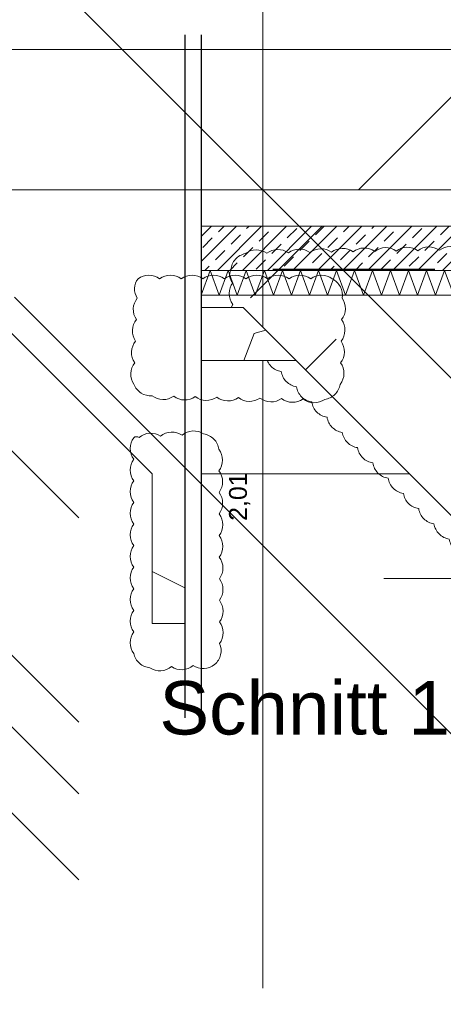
# Model space of a CAD drawing. Header units: metres. Extents: x -3716 to 31, y -1854 to 706.
# Tile 83 of 237: x -2269 to -2239, y 512 to 582. Entities that reach past the tile are written whole.
import ezdxf

# ---------------------------------------------------------------- set-up
doc = ezdxf.new("R2010")
doc.units = ezdxf.units.M
doc.header["$LTSCALE"] = 1.25
doc.header["$PDMODE"] = 1
doc.header["$PDSIZE"] = -2
doc.linetypes.add('Linienart-53', pattern=[5.291531, 3.175, -1.058062, 0.352704, -0.705764])
doc.layers.get('0').update_dxf_attribs({"lineweight": 25})
for name, color, linetype, lineweight, true_color in [('00 -Bauelemente -Dämmung innen', 7, 'Continuous', 9, 0xff7fe6), ('30 -35 Decken- 0 Decken', 7, 'Continuous', 35, 0x00ee00), ('70 -72 Beschriftung- 1 Beschriftung allgemein', 7, 'Continuous', 9, 0xff6633), ('70 -77 Revision- 2 Wolken', 7, 'Continuous', 18, 0x944cff)]:
    doc.layers.add(name, color=color, linetype=linetype, lineweight=lineweight, true_color=true_color)
doc.layers.add('70 -72 Beschriftung- 6 Schnittverläufe', color=7, linetype='Linienart-53', lineweight=25)
doc.layers.add('Keine', color=7, linetype='Continuous', lineweight=9)
doc.styles.add('Arial', font='arial.ttf')
doc.dimstyles.new('SIA_DIN1356', dxfattribs={"dimtxt": 1.258608, "dimasz": 2.80603, "dimexe": 2.5, "dimexo": 3.75, "dimgap": 0.625, "dimtad": 1, "dimdec": 3, "dimtxsty": 'Arial', "dimblk": 'VW_SLASH-1', "dimblk1": 'VW_SLASH-1', "dimblk2": 'VW_SLASH-1', "dimcen": 0, "dimdle": 2.5, "dimadec": 3, "dimazin": 0, "dimtfac": 1, "dimtdec": 3, "dimtix": 1, "dimtmove": 0, "dimatfit": 0, "dimldrblk": 'VW_FILLEDARROW-1', "dimfxl": 1, "dimfrac": 2, "dimtolj": 1, "dimarcsym": 0})
pattern_1 = [(19.983, (0, 0), (3.0513, -2.96883), [0.19305, -3.66798]), (-13.8697, (0.1815, 0.066), (3.0513, -2.96883), [0.34402, -6.53646]), (-44.2152, (0.5155, -0.0165), (-0.57727, -4.28831), [0.21286, -4.04441]), (-97.6668, (0.668, -0.165), (-3.62857, -1.31948), [0.21635, -4.11064]), (-160.017, (0.639, -0.3794), (-6.67987, 1.64935), [0.19305, -3.66798]), (166.1303, (0.4577, -0.4453), (-9.73117, 4.618182), [0.34402, -6.53646]), (135.7848, (0.1237, -0.363), (0.57727, 4.28831), [0.21286, -4.04441]), (82.3332, (-0.029, -0.2145), (3.62857, 1.31948), [0.21635, -4.11064]), (-110.556, (-1.1957, 1.773), (4.23201, -2.40967), [0.17615, -4.14553]), (-67.1952, (-1.2576, 1.608), (4.23201, -2.40967), [0.28547, -6.7182]), (-29.657, (-1.147, 1.345), (5.74945, 1.63685), [0.1985, -4.67145]), (15.8914, (-0.9746, 1.2468), (1.517445, 4.04652), [0.24366, -5.73426]), (69.444, (-0.74, 1.3135), (-4.23201, 2.40967), [0.17615, -4.14553]), (112.8048, (-0.6783, 1.4784), (-1.517445, -4.04652), [0.28547, -6.71819]), (150.343, (-0.789, 1.7415), (-1.51744, -4.04652), [0.1985, -4.67145]), (-164.1086, (-0.9614, 1.8398), (-4.23201, 2.40967), [0.24366, -5.73426]), (-136.779, (0.742, -1.897), (2.8039, -7.00974), [0.18786, -9.2051]), (-68.1986, (0.605, -2.025), (9.6487, -0.57727), [0.151, -7.39873]), (-3.424, (0.6614, -2.166), (6.8448, 6.43247), [0.1933, -9.47264]), (43.221, (0.8544, -2.177), (-2.8039, 7.00974), [0.18786, -9.2051]), (111.8014, (0.991, -2.0485), (-9.6487, 0.57727), [0.151, -7.39873]), (176.576, (0.935, -1.908), (-6.8448, -6.43247), [0.1933, -9.47264]), (142.0458, (-1.1546, -1.1546), (-0.65974, -4.04091), [0.26147, -4.96791]), (80.7274, (-1.3606, -0.994), (-4.78312, -0.82468), [0.20472, -3.88969]), (41.7948, (-1.3278, -0.7917), (-4.783117, -0.824675), [0.36503, -6.93556]), (9.7824, (-1.0555, -0.5485), (-4.12338, 3.21623), [0.24268, -4.611]), (-37.9542, (-0.8165, -0.5072), (0.65974, 4.04091), [0.26147, -4.96791]), (-99.2726, (-0.6102, -0.668), (5.44286, 4.86558), [0.40944, -3.68497]), (-170.2176, (-0.6763, -1.072), (4.12338, -3.21623), [0.48537, -4.36832])]

# ---------------------------------------------------------------- blocks, each defined once
blk = doc.blocks.new('Gruppe-569')
at = {"color": 255, "linetype": 'Continuous', "lineweight": 5}
blk.add_wipeout([(-155.9031, 13.148), (-154.221, 13.148), (-154.221, 13.288), (-155.9031, 13.288)], dxfattribs=at).dxf.layer = '00 -Bauelemente -Dämmung innen'
blk = doc.blocks.new('Gruppe-570')
at = {"layer": '00 -Bauelemente -Dämmung innen', "color": 7, "transparency": 33554687, "flags": 128}
blk.add_lwpolyline([(-155.9031, 13.148), (-155.8522, 13.288), (-155.8012, 13.148), (-155.7503, 13.288), (-155.6993, 13.148), (-155.6484, 13.288), (-155.5974, 13.148), (-155.5464, 13.288), (-155.4955, 13.148), (-155.4445, 13.288), (-155.3936, 13.148), (-155.3426, 13.288), (-155.2917, 13.148), (-155.2407, 13.288), (-155.1898, 13.148), (-155.1388, 13.288), (-155.0878, 13.148), (-155.0369, 13.288), (-154.9859, 13.148), (-154.935, 13.288), (-154.884, 13.148), (-154.8331, 13.288), (-154.7821, 13.148), (-154.7312, 13.288), (-154.6802, 13.148), (-154.6292, 13.288), (-154.5783, 13.148), (-154.5273, 13.288), (-154.4764, 13.148), (-154.4254, 13.288), (-154.3745, 13.148), (-154.3235, 13.288), (-154.2725, 13.148), (-154.2216, 13.288), (-154.221, 13.2864)], dxfattribs=at)
blk = doc.blocks.new('Gruppe-571')
at = {"layer": '00 -Bauelemente -Dämmung innen', "color": 7, "linetype": 'Continuous', "lineweight": 9, "transparency": 33554687}
blk.add_line((-154.221, 13.288), (-155.9031, 13.288), dxfattribs=at)
blk = doc.blocks.new('Gruppe-572')
at = {"layer": '00 -Bauelemente -Dämmung innen', "color": 7, "linetype": 'Continuous', "lineweight": 9, "transparency": 33554687}
blk.add_line((-155.9031, 13.148), (-154.221, 13.148), dxfattribs=at)
blk = doc.blocks.new('Gruppe-573')
at = {"layer": '00 -Bauelemente -Dämmung innen', "color": 7, "transparency": 33554687}
for name in ['Gruppe-571', 'Gruppe-572']:
    blk.add_blockref(name, (0, 0), dxfattribs=at)
blk = doc.blocks.new('Gruppe-574')
at = {"layer": '00 -Bauelemente -Dämmung innen', "color": 7}
blk.add_blockref('Gruppe-569', (0, 0), dxfattribs=at)
at = {"layer": '00 -Bauelemente -Dämmung innen', "color": 7, "transparency": 33554687}
for name in ['Gruppe-570', 'Gruppe-573']:
    blk.add_blockref(name, (0, 0), dxfattribs=at)
blk = doc.blocks.new('Gruppe-575')
at = {"layer": '00 -Bauelemente -Dämmung innen', "color": 7, "transparency": 33554687}
blk.add_blockref('Gruppe-574', (0, 0), dxfattribs=at)
at = {"layer": '00 -Bauelemente -Dämmung innen', "color": 0, "flags": 1}
for tag in ['IFC_UUID', 'instanceID', 'prm0_name', 'prm0_type', 'prm0_value', 'prm1_name', 'prm1_type', 'prm1_value', 'prm2_name', 'prm2_type', 'prm2_value', 'prm3_name', 'prm3_type', 'prm3_value', 'prm4_name', 'prm4_type', 'prm4_value', 'prm5_name', 'prm5_type', 'prm5_value', 'prm6_name', 'prm6_type', 'prm6_value']:
    blk.add_attdef(tag, (-155.9031, 13.148), '', height=0.00018, dxfattribs=at)
blk = doc.blocks.new('VW_SLASH-1')
at = {"color": 0, "linetype": 'ByBlock', "lineweight": -2, "transparency": 16777216}
blk.add_line((0.8909, 0), (-1, 0), dxfattribs=at)
at = {"color": 0, "lineweight": 20, "transparency": 16777216, "flags": 128}
blk.add_lwpolyline([(0.5001, 0.5001), (-0.5001, -0.5001)], dxfattribs=at)
blk = doc.blocks.new('*D909')
at = {"layer": '30 -35 Decken- 0 Decken', "color": 0, "linetype": 'Continuous', "lineweight": -2}
for p, q in [((-154.221, 17.488), (-154.221, 17.0356)), ((-151.021, 17.488), (-151.021, 17.0356)), ((-157.027, 14.5356), (-159.8331, 14.5356)), ((-154.221, 14.5356), (-151.021, 14.5356)), ((-148.215, 14.5356), (-145.4089, 14.5356))]:
    blk.add_line(p, q, dxfattribs=at)
at = {"layer": 'Defpoints', "color": 0}
for p in [(-151.021, 14.5356), (-154.221, 13.738), (-151.021, 13.738)]:
    blk.add_point(p, dxfattribs=at)
at = {"layer": '30 -35 Decken- 0 Decken', "color": 0, "lineweight": -2, "xscale": 2.8060302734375, "yscale": 2.8060302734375, "zscale": 2.8060302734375}
blk.add_blockref('VW_SLASH-1', (-154.221, 14.5356), dxfattribs=at)
at = {"layer": '30 -35 Decken- 0 Decken', "color": 0, "lineweight": -2, "xscale": 2.8060302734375, "yscale": 2.8060302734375, "zscale": 2.8060302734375, "rotation": 180}
blk.add_blockref('VW_SLASH-1', (-151.021, 14.5356), dxfattribs=at)
at = {"layer": '30 -35 Decken- 0 Decken', "color": 0, "lineweight": 9, "insert": (-152.621, 14.646), "char_height": 0.10069, "attachment_point": 5, "style": 'Arial'}
blk.add_mtext('\\A1;3,20', dxfattribs=at)
blk = doc.blocks.new('VW_FILLEDARROW-1')
at = {"linetype": 'Continuous', "lineweight": 0, "transparency": 16777216}
blk.add_hatch(color=0, dxfattribs=at).paths.add_polyline_path([(-1.4144, 0.379), (0, 0), (-1.4144, -0.379)])
at = {"color": 0, "lineweight": 5, "transparency": 16777216, "flags": 128}
blk.add_lwpolyline([(-1.4144, 0.379), (0, 0), (-1.4144, -0.379)], close=True, dxfattribs=at)
blk = doc.blocks.new('*D915')
at = {"layer": '30 -35 Decken- 0 Decken', "color": 0, "linetype": 'Continuous', "lineweight": -2}
for p, q in [((-151.603, 14.354), (-151.603, 10.937)), ((-154.3709, 13.743), (-154.103, 13.743)), ((-154.871, 11.548), (-154.103, 11.548))]:
    blk.add_line(p, q, dxfattribs=at)
at = {"layer": 'Defpoints', "color": 0}
for p in [(-151.603, 13.743), (-150.6209, 13.743), (-151.121, 11.548)]:
    blk.add_point(p, dxfattribs=at)
at = {"layer": '30 -35 Decken- 0 Decken', "color": 0, "lineweight": -2, "xscale": 2.8060302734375, "yscale": 2.8060302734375, "zscale": 2.8060302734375}
for p, rotation in [((-151.603, 13.743), 90), ((-151.603, 11.548), 270)]:
    blk.add_blockref('VW_SLASH-1', p, dxfattribs=dict(at, rotation=rotation))
at = {"layer": '30 -35 Decken- 0 Decken', "color": 0, "lineweight": 9, "insert": (-151.7342, 11.8501), "char_height": 0.100689, "attachment_point": 5, "rotation": 90, "style": 'Arial'}
blk.add_mtext('\\A1;2,19\\S5^ ;', dxfattribs=at)
blk = doc.blocks.new('*D916')
at = {"layer": '30 -35 Decken- 0 Decken', "color": 0, "linetype": 'Continuous', "lineweight": -2}
for p, q in [((-155.555, 14.539), (-155.555, 10.937)), ((-154.3709, 13.743), (-158.055, 13.743)), ((-158.071, 11.733), (-158.055, 11.733))]:
    blk.add_line(p, q, dxfattribs=at)
at = {"layer": 'Defpoints', "color": 0}
for p in [(-155.555, 13.743), (-150.6209, 13.743), (-154.321, 11.733)]:
    blk.add_point(p, dxfattribs=at)
at = {"layer": '30 -35 Decken- 0 Decken', "color": 0, "lineweight": -2, "xscale": 2.8060302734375, "yscale": 2.8060302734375, "zscale": 2.8060302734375}
for p, rotation in [((-155.555, 13.743), 90), ((-155.555, 11.733), 270)]:
    blk.add_blockref('VW_SLASH-1', p, dxfattribs=dict(at, rotation=rotation))
at = {"layer": '30 -35 Decken- 0 Decken', "color": 0, "lineweight": 9, "insert": (-155.6862, 12.0097), "char_height": 0.10069, "attachment_point": 5, "rotation": 90, "style": 'Arial'}
blk.add_mtext('\\A1;2,01', dxfattribs=at)
blk = doc.blocks.new('Gruppe-591')
at = {"layer": '70 -77 Revision- 2 Wolken', "transparency": 33554687, "flags": 128}
blk.add_lwpolyline([(-155.7248, 13.218, 0.162278), (-155.7451, 13.157, 0.162278), (-155.7248, 13.0961, 0.162278), (-155.7376, 13.0331, 0.162278), (-155.7101, 12.975, 0.162278), (-155.6813, 12.9176, 0.162278), (-155.6238, 12.889, 0.162278), (-155.5949, 12.8315, 0.162278), (-155.5374, 12.8029, 0.162278), (-155.5086, 12.7455, 0.162278), (-155.4511, 12.7168, 0.162278), (-155.4223, 12.6594, 0.162278), (-155.3648, 12.6307, 0.162278), (-155.3359, 12.5733, 0.162278), (-155.2784, 12.5446, 0.162278), (-155.2496, 12.4872, 0.162278), (-155.1921, 12.4586, 0.162278), (-155.1633, 12.4011, 0.162278), (-155.1057, 12.3725, 0.162278), (-155.0769, 12.315, 0.162278), (-155.0194, 12.2864, 0.162278), (-154.9906, 12.229, 0.162278), (-154.9331, 12.2003, 0.162278), (-154.9042, 12.1429, 0.162278), (-154.8467, 12.1142, 0.162278), (-154.8179, 12.0568, 0.162278), (-154.7604, 12.0281, 0.162278), (-154.7316, 11.9707, 0.162278), (-154.6741, 11.9421, 0.162278), (-154.6452, 11.8846, 0.162278), (-154.5877, 11.856, 0.162278), (-154.5589, 11.7985, 0.162278), (-154.5014, 11.7699, 0.162278), (-154.4726, 11.7125, 0.162278), (-154.415, 11.6838, 0.162278), (-154.3862, 11.6264, 0.162278), (-154.3287, 11.5977, 0.162278), (-154.2692, 11.5735, 0.162278), (-154.207, 11.5899, 0.162278), (-154.1461, 11.5695, 0.162278), (-154.0851, 11.5899, 0.162278), (-154.0242, 11.5696, 0.162278), (-153.9632, 11.5899, 0.162278), (-153.9022, 11.5696, 0.162278), (-153.8413, 11.5899, 0.162278), (-153.7803, 11.5696, 0.162278), (-153.7194, 11.5899, 0.162278), (-153.6584, 11.5696, 0.162278), (-153.5974, 11.5899, 0.162278), (-153.5365, 11.5696, 0.162278), (-153.4755, 11.5899, 0.162278), (-153.4146, 11.5696, 0.162278), (-153.3536, 11.5899, 0.162278), (-153.2926, 11.5696, 0.162278), (-153.2317, 11.5899, 0.162278), (-153.1707, 11.5696, 0.162278), (-153.1098, 11.5899, 0.162278), (-153.0488, 11.5696, 0.162278), (-152.9878, 11.5899, 0.162278), (-152.9269, 11.5696, 0.162278), (-152.8659, 11.5899, 0.162278), (-152.805, 11.5696, 0.162278), (-152.744, 11.5899, 0.162278), (-152.683, 11.5696, 0.162278), (-152.6221, 11.59, 0.162278), (-152.5611, 11.5696, 0.162278), (-152.5002, 11.59, 0.162278), (-152.4392, 11.5696, 0.162278), (-152.3782, 11.59, 0.162278), (-152.3173, 11.5697, 0.162278), (-152.2563, 11.59, 0.162278), (-152.1954, 11.5697, 0.162278), (-152.1344, 11.59, 0.162278), (-152.0734, 11.5697, 0.162278), (-152.0125, 11.59, 0.162278), (-151.9515, 11.5697, 0.162278), (-151.8906, 11.59, 0.162278), (-151.8296, 11.5697, 0.162278), (-151.7686, 11.59, 0.162278), (-151.7077, 11.5697, 0.162278), (-151.6467, 11.59, 0.162278), (-151.5858, 11.5697, 0.162278), (-151.5248, 11.59, 0.162278), (-151.4638, 11.5697, 0.162278), (-151.4029, 11.59, 0.162278), (-151.3419, 11.5697, 0.162278), (-151.281, 11.59, 0.162278), (-151.22, 11.5697, 0.162278), (-151.159, 11.59, 0.162278), (-151.0981, 11.5697, 0.162278), (-151.0371, 11.59, 0.162278), (-150.9776, 11.6142, 0.162278), (-150.9444, 11.6693, 0.162278), (-150.9262, 11.7309, 0.162278), (-150.9486, 11.7911, 0.162278), (-150.9304, 11.8527, 0.162278), (-150.9528, 11.913, 0.162278), (-150.9346, 11.9746, 0.162278), (-150.957, 12.0348, 0.162278), (-150.9388, 12.0964, 0.162278), (-150.9612, 12.1567, 0.162278), (-150.943, 12.2183, 0.162278), (-150.9654, 12.2785, 0.162278), (-150.9624, 12.3427, 0.162278), (-150.9986, 12.3958, 0.162278), (-151.0596, 12.4158, 0.162278), (-151.1205, 12.3951, 0.162278), (-151.1816, 12.415, 0.162278), (-151.2424, 12.3943, 0.162278), (-151.3035, 12.4143, 0.162278), (-151.3643, 12.3936, 0.162278), (-151.4254, 12.4135, 0.162278), (-151.4862, 12.3928, 0.162278), (-151.5473, 12.4128, 0.162278), (-151.6081, 12.3921, 0.162278), (-151.6692, 12.412, 0.162278), (-151.7301, 12.3913, 0.162278), (-151.7911, 12.4113, 0.162278), (-151.852, 12.3906, 0.162278), (-151.9131, 12.4105, 0.162278), (-151.9739, 12.3898, 0.162278), (-152.035, 12.4098, 0.162278), (-152.0958, 12.3891, 0.162278), (-152.1569, 12.409, 0.162278), (-152.2177, 12.3883, 0.162278), (-152.2788, 12.4083, 0.162278), (-152.3396, 12.3876, 0.162278), (-152.4007, 12.4075, 0.162278), (-152.4616, 12.3868, 0.162278), (-152.5226, 12.4068, 0.162278), (-152.5835, 12.3861, 0.162278), (-152.6446, 12.406, 0.162278), (-152.7054, 12.3853, 0.162278), (-152.7665, 12.4053, 0.162278), (-152.8273, 12.3846, 0.162278), (-152.8884, 12.4045, 0.162278), (-152.9492, 12.3838, 0.162278), (-153.0103, 12.4038, 0.162278), (-153.0712, 12.3831, 0.162278), (-153.1322, 12.403, 0.162278), (-153.1931, 12.3823, 0.162278), (-153.2542, 12.4023, 0.162278), (-153.315, 12.3816, 0.162278), (-153.3761, 12.4015, 0.162278), (-153.4369, 12.3808, 0.162278), (-153.498, 12.4008, 0.162278), (-153.5588, 12.3801, 0.162278), (-153.6199, 12.4, 0.162278), (-153.6807, 12.3793, 0.162278), (-153.7418, 12.3993, 0.162278), (-153.8027, 12.3786, 0.162278), (-153.8637, 12.3985, 0.162278), (-153.9246, 12.3778, 0.162278), (-153.9857, 12.3978, 0.162278), (-154.0465, 12.3771, 0.162278), (-154.0758, 12.4343, 0.162278), (-154.1336, 12.4624, 0.162278), (-154.1117, 12.5228, 0.162278), (-154.1304, 12.5843, 0.162278), (-154.1085, 12.6447, 0.162278), (-154.1273, 12.7062, 0.162278), (-154.1054, 12.7666, 0.162278), (-154.1241, 12.8281, 0.162278), (-154.1022, 12.8885, 0.162278), (-154.121, 12.9499, 0.162278), (-154.0991, 13.0104, 0.162278), (-154.1178, 13.0718, 0.162278), (-154.0959, 13.1322, 0.162278), (-154.1147, 13.1937, 0.162278), (-154.0928, 13.2541, 0.162278), (-154.1115, 13.3156, 0.162278), (-154.1361, 13.3749, 0.162278), (-154.1914, 13.4077, 0.162278), (-154.2527, 13.4269, 0.162278), (-154.3133, 13.4056, 0.162278), (-154.3746, 13.4248, 0.162278), (-154.4352, 13.4035, 0.162278), (-154.4965, 13.4227, 0.162278), (-154.5571, 13.4014, 0.162278), (-154.6184, 13.4206, 0.162278), (-154.679, 13.3993, 0.162278), (-154.7403, 13.4185, 0.162278), (-154.8009, 13.3972, 0.162278), (-154.8622, 13.4164, 0.162278), (-154.9228, 13.395, 0.162278), (-154.9841, 13.4143, 0.162278), (-155.0447, 13.3929, 0.162278), (-155.106, 13.4122, 0.162278), (-155.1666, 13.3908, 0.162278), (-155.2279, 13.4101, 0.162278), (-155.2885, 13.3887, 0.162278), (-155.3498, 13.408, 0.162278), (-155.4104, 13.3866, 0.162278), (-155.4717, 13.4059, 0.162278), (-155.5323, 13.3845, 0.162278), (-155.5936, 13.4038, 0.162278), (-155.6542, 13.3824, 0.162278), (-155.7101, 13.3507, 0.162278), (-155.7357, 13.2917, 0.162278), (-155.7425, 13.253, 0.162278), (-155.7248, 13.218)], format="xyb", close=True, dxfattribs=at)
blk = doc.blocks.new('*D926')
at = {"layer": '30 -35 Decken- 0 Decken', "color": 0, "linetype": 'Continuous', "lineweight": -2}
for p, q in [((-157.998, 16.099), (-157.998, 18.9051)), ((-157.998, 12.138), (-157.998, 13.293)), ((-154.5833, 13.293), (-155.498, 13.293)), ((-159.931, 12.138), (-160.498, 12.138)), ((-157.998, 9.332), (-157.998, 6.5259))]:
    blk.add_line(p, q, dxfattribs=at)
at = {"layer": 'Defpoints', "color": 0}
for p in [(-158.3333, 13.293), (-157.998, 13.293), (-156.181, 12.138)]:
    blk.add_point(p, dxfattribs=at)
at = {"layer": '30 -35 Decken- 0 Decken', "color": 0, "lineweight": -2, "xscale": 2.8060302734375, "yscale": 2.8060302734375, "zscale": 2.8060302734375}
for p, rotation in [((-157.998, 13.293), 270), ((-157.998, 12.138), 90)]:
    blk.add_blockref('VW_SLASH-1', p, dxfattribs=dict(at, rotation=rotation))
at = {"layer": '30 -35 Decken- 0 Decken', "color": 0, "lineweight": 9, "insert": (-158.1252, 12.7155), "char_height": 0.100689, "attachment_point": 5, "rotation": 90, "style": 'Arial'}
blk.add_mtext('\\A1;1,15\\S5^ ;', dxfattribs=at)
blk = doc.blocks.new('*D927')
at = {"layer": '30 -35 Decken- 0 Decken', "color": 0, "linetype": 'Continuous', "lineweight": -2}
for p, q in [((-157.998, 14.944), (-157.998, 17.7501)), ((-159.931, 12.138), (-160.498, 12.138)), ((-157.998, 11.733), (-157.998, 12.138)), ((-158.071, 11.733), (-160.498, 11.733)), ((-157.998, 8.927), (-157.998, 6.1209))]:
    blk.add_line(p, q, dxfattribs=at)
at = {"layer": 'Defpoints', "color": 0}
for p in [(-157.998, 12.138), (-156.181, 12.138), (-154.321, 11.733)]:
    blk.add_point(p, dxfattribs=at)
at = {"layer": '30 -35 Decken- 0 Decken', "color": 0, "lineweight": -2, "xscale": 2.8060302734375, "yscale": 2.8060302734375, "zscale": 2.8060302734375}
for p, rotation in [((-157.998, 12.138), 270), ((-157.998, 11.733), 90)]:
    blk.add_blockref('VW_SLASH-1', p, dxfattribs=dict(at, rotation=rotation))
at = {"layer": '30 -35 Decken- 0 Decken', "color": 0, "lineweight": 9, "insert": (-158.0912, 11.9355), "char_height": 0.100689, "attachment_point": 5, "rotation": 90, "style": 'Arial'}
blk.add_mtext('\\A1;40\\S5^ ;', dxfattribs=at)
blk = doc.blocks.new('*D928')
at = {"layer": '30 -35 Decken- 0 Decken', "color": 0, "linetype": 'Continuous', "lineweight": -2}
for p, q in [((-157.998, 14.539), (-157.998, 17.3451)), ((-158.071, 11.733), (-160.498, 11.733)), ((-157.998, 11.248), (-157.998, 11.733)), ((-158.071, 11.248), (-160.498, 11.248)), ((-157.998, 8.442), (-157.998, 5.6359))]:
    blk.add_line(p, q, dxfattribs=at)
at = {"layer": 'Defpoints', "color": 0}
for p in [(-157.998, 11.733), (-154.321, 11.733), (-154.321, 11.248)]:
    blk.add_point(p, dxfattribs=at)
at = {"layer": '30 -35 Decken- 0 Decken', "color": 0, "lineweight": -2, "xscale": 2.8060302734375, "yscale": 2.8060302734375, "zscale": 2.8060302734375}
for p, rotation in [((-157.998, 11.733), 270), ((-157.998, 11.248), 90)]:
    blk.add_blockref('VW_SLASH-1', p, dxfattribs=dict(at, rotation=rotation))
at = {"layer": '30 -35 Decken- 0 Decken', "color": 0, "lineweight": 9, "insert": (-158.0912, 11.4905), "char_height": 0.100689, "attachment_point": 5, "rotation": 90, "style": 'Arial'}
blk.add_mtext('\\A1;48\\S5^ ;', dxfattribs=at)
blk = doc.blocks.new('Gruppe-597')
at = {"layer": '70 -77 Revision- 2 Wolken', "transparency": 33554687, "flags": 128}
blk.add_lwpolyline([(-156.26, 13.24, -0.162278), (-156.199, 13.2603, -0.162278), (-156.1381, 13.24, -0.162278), (-156.0771, 13.2603, -0.162278), (-156.0162, 13.24, -0.162278), (-155.9552, 13.2603, -0.162278), (-155.8942, 13.24, -0.162278), (-155.8333, 13.2603, -0.162278), (-155.7723, 13.24, -0.162278), (-155.7114, 13.2603, -0.162278), (-155.6504, 13.24, -0.162278), (-155.5894, 13.2603, -0.162278), (-155.5285, 13.24, -0.162278), (-155.4675, 13.2603, -0.162278), (-155.4066, 13.24, -0.162278), (-155.3456, 13.2603, -0.162278), (-155.2846, 13.24, -0.162278), (-155.2237, 13.2603, -0.162278), (-155.1627, 13.24, -0.162278), (-155.1168, 13.195, -0.162278), (-155.1071, 13.1315, -0.162278), (-155.0881, 13.0701, -0.162278), (-155.1098, 13.0096, -0.162278), (-155.0909, 12.9482, -0.162278), (-155.1126, 12.8878, -0.162278), (-155.0937, 12.8263, -0.162278), (-155.1154, 12.7659, -0.162278), (-155.0964, 12.7045, -0.162278), (-155.1181, 12.644, -0.162278), (-155.1477, 12.5869, -0.162278), (-155.2055, 12.559, -0.162278), (-155.2669, 12.54, -0.162278), (-155.3274, 12.5616, -0.162278), (-155.3888, 12.5426, -0.162278), (-155.4493, 12.5642, -0.162278), (-155.5107, 12.5452, -0.162278), (-155.5712, 12.5668, -0.162278), (-155.6326, 12.5478, -0.162278), (-155.6931, 12.5694, -0.162278), (-155.7545, 12.5504, -0.162278), (-155.815, 12.572, -0.162278), (-155.8764, 12.553, -0.162278), (-155.9369, 12.5746, -0.162278), (-155.9983, 12.5556, -0.162278), (-156.0588, 12.5773, -0.162278), (-156.1202, 12.5582, -0.162278), (-156.1807, 12.5799, -0.162278), (-156.2431, 12.595, -0.162278), (-156.2841, 12.6445, -0.162278), (-156.3019, 12.7062, -0.162278), (-156.2791, 12.7663, -0.162278), (-156.297, 12.828, -0.162278), (-156.2742, 12.8881, -0.162278), (-156.2921, 12.9499, -0.162278), (-156.2693, 13.01, -0.162278), (-156.2871, 13.0717, -0.162278), (-156.2644, 13.1318, -0.162278), (-156.2802, 13.1866, -0.162278), (-156.26, 13.24)], format="xyb", close=True, dxfattribs=at)
blk = doc.blocks.new('Gruppe-603')
at = {"layer": '70 -77 Revision- 2 Wolken', "transparency": 33554687, "flags": 128}
blk.add_lwpolyline([(-156.2845, 12.3426, 0.162278), (-156.3048, 12.2816, 0.162278), (-156.2845, 12.2207, 0.162278), (-156.3048, 12.1597, 0.162278), (-156.2845, 12.0988, 0.162278), (-156.3048, 12.0378, 0.162278), (-156.2845, 11.9768, 0.162278), (-156.3048, 11.9159, 0.162278), (-156.2845, 11.8549, 0.162278), (-156.3048, 11.794, 0.162278), (-156.2845, 11.733, 0.162278), (-156.3048, 11.672, 0.162278), (-156.2845, 11.6111, 0.162278), (-156.3048, 11.5501, 0.162278), (-156.2845, 11.4892, 0.162278), (-156.3048, 11.4282, 0.162278), (-156.2845, 11.3672, 0.162278), (-156.3048, 11.3063, 0.162278), (-156.2845, 11.2453, 0.162278), (-156.3048, 11.1844, 0.162278), (-156.2845, 11.1234, 0.162278), (-156.2521, 11.0679, 0.162278), (-156.1928, 11.043, 0.162278), (-156.1309, 11.0258, 0.162278), (-156.0711, 11.0491, 0.162278), (-156.0092, 11.0319, 0.162278), (-155.9493, 11.0553, 0.162278), (-155.8874, 11.038, 0.162278), (-155.8275, 11.0614, 0.162278), (-155.7937, 11.116, 0.162278), (-155.7994, 11.18, 0.162278), (-155.7793, 11.2411, 0.162278), (-155.7998, 11.3019, 0.162278), (-155.7797, 11.363, 0.162278), (-155.8003, 11.4239, 0.162278), (-155.7802, 11.4849, 0.162278), (-155.8007, 11.5458, 0.162278), (-155.7806, 11.6068, 0.162278), (-155.8012, 11.6677, 0.162278), (-155.7811, 11.7287, 0.162278), (-155.8016, 11.7896, 0.162278), (-155.7815, 11.8507, 0.162278), (-155.8021, 11.9115, 0.162278), (-155.782, 11.9726, 0.162278), (-155.8025, 12.0335, 0.162278), (-155.7824, 12.0945, 0.162278), (-155.8029, 12.1554, 0.162278), (-155.7828, 12.2164, 0.162278), (-155.8034, 12.2773, 0.162278), (-155.832, 12.3348, 0.162278), (-155.8894, 12.3637, 0.162278), (-155.9514, 12.3807, 0.162278), (-156.0111, 12.3572, 0.162278), (-156.0731, 12.3742, 0.162278), (-156.1329, 12.3507, 0.162278), (-156.1948, 12.3677, 0.162278), (-156.2546, 12.3442, 0.162278), (-156.2698, 12.3484, 0.162278), (-156.2845, 12.3426)], format="xyb", close=True, dxfattribs=at)
blk = doc.blocks.new('_FU_2D LP5 (3D)')
at = {"layer": '00 -Bauelemente -Dämmung innen', "color": 7}
blk.add_blockref('Gruppe-575', (0, 0), dxfattribs=at)
at = {"color": 255, "linetype": 'Continuous', "lineweight": 9}
for points in [[(-155.90313452, 13.288), (-155.90313452, 13.538), (-150.62086327, 13.538), (-150.62086327, 13.288)], [(-155.90313452, 13.148), (-154.22099996, 13.148), (-154.22099996, 12.288), (-151.02099996, 12.288), (-151.02099996, 11.648), (-148.97086327, 11.648), (-148.97086327, 13.078), (-148.97068518, 13.078), (-148.97068518, 13.148), (-146.62099996, 13.148), (-146.62099996, 13.078), (-147.34068518, 13.078), (-148.87068518, 11.548), (-151.12099996, 11.548), (-151.30599996, 11.733), (-154.32099996, 11.733), (-155.66599996, 13.078), (-155.90313452, 13.078)]]:
    blk.add_wipeout(points, dxfattribs=at).dxf.layer = '30 -35 Decken- 0 Decken'
at = {"layer": '30 -35 Decken- 0 Decken', "linetype": 'Continuous', "lineweight": 9}
h = blk.add_hatch(dxfattribs=at)
h.set_pattern_fill('Stahlbeton1  SRF', style=0, pattern_type=2)
h.set_pattern_definition([(45, (0, 0), (0.07071068, -0.07071068), []), (45, (0.03536, -0.03536), (0.07071068, -0.07071068), [0.075, -0.05])])
h.paths.add_polyline_path([(-155.90313452, 13.288), (-155.90313452, 13.538), (-150.62086327, 13.538), (-150.62086327, 13.288)])
h = blk.add_hatch(dxfattribs=at)
h.set_pattern_fill('5_Beton unbewehrt', style=0, pattern_type=2)
h.set_pattern_definition([(-135, (0, 0), (0.883883, -0.883883), [2.12132, -1.414214])])
h.paths.add_polyline_path([(-155.90313452, 13.148), (-154.22099996, 13.148), (-154.22099996, 12.288), (-151.02099996, 12.288), (-151.02099996, 11.648), (-148.97086327, 11.648), (-148.97086327, 13.078), (-148.97068518, 13.078), (-148.97068518, 13.148), (-146.62099996, 13.148), (-146.62099996, 13.078), (-147.34068518, 13.078), (-148.87068518, 11.548), (-151.12099996, 11.548), (-151.30599996, 11.733), (-154.32099996, 11.733), (-155.66599996, 13.078), (-155.90313452, 13.078)])
at = {"layer": '30 -35 Decken- 0 Decken', "color": 7, "linetype": 'Continuous', "lineweight": 9, "flags": 128}
for points in [[(-155.90313452, 13.538), (-150.62086327, 13.538), (-150.62086327, 13.288), (-155.90313452, 13.288)], [(-155.90313452, 13.148), (-154.22099996, 13.148), (-154.22099996, 12.288), (-151.02099996, 12.288), (-151.02099996, 11.648), (-148.97086327, 11.648), (-148.97086327, 13.078), (-148.97068518, 13.078), (-148.97068518, 13.148), (-146.62099996, 13.148), (-146.62099996, 13.078), (-147.34068518, 13.078), (-148.87068518, 11.548), (-151.12099996, 11.548), (-151.30599996, 11.733), (-154.32099996, 11.733), (-155.66599996, 13.078), (-155.90313452, 13.078)]]:
    blk.add_lwpolyline(points, dxfattribs=at)
at = {"layer": '30 -35 Decken- 0 Decken', "color": 7, "linetype": 'Continuous', "lineweight": 9}
dim = blk.add_linear_dim(base=(-151.02099996, 14.53556561), p1=(-154.22099996, 13.738), p2=(-151.02099996, 13.738), text='3,20', dimstyle='SIA_DIN1356', override={"dimtxt": 0.100689, "dimgap": 0.05, "dimdec": 8, "dimpost": '<>', "dimtxsty": 'Arial', "dimtmove": 2}, dxfattribs=at)
dim.commit()
dim.dimension.update_dxf_attribs({"geometry": '*D909', "text_midpoint": (-152.62099996, 14.64602915)})
at = {"color": 255, "linetype": 'Continuous', "lineweight": 9}
for points in [[(-155.90313452, 13.743), (-150.62086327, 13.743), (-150.62086327, 13.538), (-155.90313452, 13.538)], [(-155.90313452, 12.778), (-155.36599996, 12.778), (-155.66599996, 13.078), (-155.90313452, 13.078)]]:
    blk.add_wipeout(points, dxfattribs=at).dxf.layer = '30 -35 Decken- 0 Decken'
at = {"layer": '30 -35 Decken- 0 Decken', "linetype": 'Continuous', "lineweight": 9}
h = blk.add_hatch(dxfattribs=at)
h.set_pattern_fill('Mörtel_Putz sehr fein SRF', style=0, pattern_type=2)
h.set_pattern_definition(pattern_1)
h.paths.add_polyline_path([(-155.90313452, 12.778), (-155.36599996, 12.778), (-155.66599996, 13.078), (-155.90313452, 13.078)])
at = {"layer": '30 -35 Decken- 0 Decken', "color": 7, "linetype": 'Continuous', "lineweight": 9, "flags": 128}
for points in [[(-155.90313452, 13.743), (-150.62086327, 13.743), (-150.62086327, 13.538), (-155.90313452, 13.538)], [(-155.90313452, 12.778), (-155.36599996, 12.778), (-155.66599996, 13.078), (-155.90313452, 13.078)]]:
    blk.add_lwpolyline(points, dxfattribs=at)
at = {"layer": '70 -77 Revision- 2 Wolken'}
blk.add_blockref('Gruppe-591', (0, 0), dxfattribs=at)
at = {"layer": '30 -35 Decken- 0 Decken', "color": 7, "linetype": 'Continuous', "lineweight": 9}
for base, p1, text, picture, middle in [((-155.55503722, 13.743), (-154.32099996, 11.733), '2,01', '*D916', (-155.68617611, 12.00966015)), ((-151.60301527, 13.743), (-151.12099996, 11.548), '2,19\\S5^ ;', '*D915', (-151.73415416, 11.85012389))]:
    dim = blk.add_linear_dim(base=base, p1=p1, p2=(-150.62086327, 13.743), angle=270, text=text, dimstyle='SIA_DIN1356', override={"dimtxt": 0.100689, "dimgap": 0.05, "dimdec": 8, "dimpost": '<>', "dimtxsty": 'Arial', "dimtmove": 2}, dxfattribs=at)
    dim.commit()
    dim.dimension.update_dxf_attribs({"geometry": picture, "text_midpoint": middle, "dimtype": 160})
blk = doc.blocks.new('Gruppe-595')
at = {"layer": '30 -35 Decken- 0 Decken', "color": 7, "linetype": 'Continuous', "lineweight": 9}
for base, p1, p2, text, override, picture, middle in [((-157.99802934, 13.293), (-156.18099996, 12.138), (-158.33329744, 13.293), '1,15\\S5^ ;', {"dimtxt": 0.100689, "dimgap": 0.05, "dimdec": 8, "dimpost": '<>', "dimtxsty": 'Arial', "dimtmove": 2}, '*D926', (-158.12522398, 12.7155)), ((-157.99802934, 12.138), (-154.32099996, 11.733), (-156.18099996, 12.138), '40\\S5^ ;', {"dimtxt": 0.100689, "dimgap": 0.025, "dimdec": 8, "dimpost": '<>', "dimtxsty": 'Arial', "dimtmove": 2}, '*D927', (-158.091162, 11.9355)), ((-157.99802934, 11.733), (-154.32099996, 11.248), (-154.32099996, 11.733), '48\\S5^ ;', {"dimtxt": 0.100689, "dimgap": 0.025, "dimdec": 8, "dimpost": '<>', "dimtxsty": 'Arial', "dimtmove": 2}, '*D928', (-158.091162, 11.4905))]:
    dim = blk.add_linear_dim(base=base, p1=p1, p2=p2, angle=270, text=text, dimstyle='SIA_DIN1356', override=override, dxfattribs=at)
    dim.commit()
    dim.dimension.update_dxf_attribs({"geometry": picture, "text_midpoint": middle})
blk = doc.blocks.new('Gruppe-601')
at = {"layer": '30 -35 Decken- 0 Decken', "color": 7, "linetype": 'Continuous', "lineweight": 9}
for p, q in [((-156.181, 12.138), (-157.336, 13.293)), ((-155.9031, 12.138), (-154.726, 12.138)), ((-154.321, 11.733), (-154.726, 12.138))]:
    blk.add_line(p, q, dxfattribs=at)
at = {"layer": '70 -72 Beschriftung- 6 Schnittverläufe'}
blk.add_line((-155.9966, 14.6185), (-155.9966, 10.76), dxfattribs=at)
at = {"color": 255, "linetype": 'Continuous', "lineweight": 9}
blk.add_wipeout([(-155.666, 13.078), (-155.9031, 13.078), (-155.9031, 12.778), (-155.366, 12.778)], dxfattribs=at).dxf.layer = '30 -35 Decken- 0 Decken'
at = {"layer": '30 -35 Decken- 0 Decken', "linetype": 'Continuous', "lineweight": 9}
h = blk.add_hatch(dxfattribs=at)
h.set_pattern_fill('Mörtel_Putz sehr fein SRF', style=0, pattern_type=2)
h.set_pattern_definition(pattern_1)
h.paths.add_polyline_path([(-155.666, 13.078), (-155.9031, 13.078), (-155.9031, 12.778), (-155.366, 12.778)])
at = {"layer": '30 -35 Decken- 0 Decken', "color": 7, "linetype": 'Continuous', "lineweight": 9}
blk.add_line((-155.666, 13.078), (-155.9031, 13.078), dxfattribs=at)
at = {"layer": '30 -35 Decken- 0 Decken', "color": 7, "linetype": 'Continuous', "lineweight": 9, "flags": 128}
blk.add_lwpolyline([(-155.9031, 12.778), (-155.366, 12.778), (-155.666, 13.078)], dxfattribs=at)
at = {"layer": '70 -72 Beschriftung- 6 Schnittverläufe'}
blk.add_line((-155.9031, 14.6185), (-155.9031, 10.76), dxfattribs=at)
at = {"layer": '30 -35 Decken- 0 Decken', "color": 7}
blk.add_blockref('Gruppe-595', (0, 0), dxfattribs=at)
at = {"layer": '70 -77 Revision- 2 Wolken'}
blk.add_blockref('Gruppe-597', (0, 0), dxfattribs=at)
blk = doc.blocks.new('_Feinplanum 2D-2 (3D)')
at = {"layer": '30 -35 Decken- 0 Decken', "color": 7}
blk.add_blockref('Gruppe-601', (0, 0), dxfattribs=at)
at = {"layer": '30 -35 Decken- 0 Decken', "linetype": 'Continuous', "lineweight": 9}
h = blk.add_hatch(dxfattribs=at)
h.set_pattern_fill('Kies fein SRF', style=0, pattern_type=2)
h.set_pattern_definition([(49.1276, (0, 0), (2.91324, -7.33335), [0.6697, -5.39524]), (9.6185, (0.438, 0.5064), (6.88199, -2.74724), [1.10055, -9.9049]), (-21.7615, (1.5234, 0.69), (2.91324, -7.33335), [0.741, -6.66906]), (-68.334, (2.2114, 0.4156), (-3.96875, -4.58611), [0.78908, -7.10173]), (-95.0605, (2.503, -0.3178), (-3.96875, -4.58611), [0.83763, -11.12848]), (-156.5609, (2.429, -1.1522), (-3.96875, -4.58611), [1.13066, -15.02167]), (177.0676, (1.3916, -1.6018), (-10.85074, -1.838873), [1.24292, -16.51306]), (111.666, (0.15, -1.5383), (-6.88199, 2.74724), [0.63426, -7.25655]), (84.9395, (-0.0838, -0.949), (-2.91324, 7.33335), [0.95286, -11.01324]), (48.0775, (1.499, -3.704), (2.77835, -7.3855), [1.19365, -9.6164]), (3.7626, (2.297, -2.816), (7.22247, 8.0432), [1.10668, -8.91575]), (-27.7653, (3.401, -2.7435), (10.00082, 0.6577), [1.5947, -12.8473]), (-69.384, (4.812, -3.486), (10.0008, 0.6577), [0.8713, -7.0195]), (-131.9225, (5.119, -4.302), (2.77835, -7.3855), [1.19365, -9.6164]), (-176.2374, (4.3215, -5.19), (2.77835, -7.3855), [1.10668, -8.91575]), (152.2347, (3.217, -5.2626), (2.77835, -7.38551), [1.5947, -12.8473]), (110.616, (1.806, -4.52), (-10.0008, -0.6577), [0.8713, -7.0195]), (49.538, (4.145, 0.353), (2.73403, -7.7611), [1.3034, -10.50052]), (6.693, (4.991, 1.344), (2.73403, -7.7611), [1.1556, -9.30986]), (-26.486, (6.1385, 1.479), (2.73403, -7.76111), [1.6196, -13.048]), (-70.594, (7.588, 0.757), (13.12816, -6.5414), [0.9086, -7.32]), (-130.462, (7.89, -0.1), (2.73403, -7.7611), [1.3034, -10.50052]), (-173.307, (7.044, -1.092), (2.73403, -7.7611), [1.1556, -9.30986]), (153.514, (5.8966, -1.2265), (2.73403, -7.76111), [1.6196, -13.048]), (109.406, (4.447, -0.504), (-10.39414, -1.2197), [0.9086, -7.32])])
h.paths.add_polyline_path([(-156.181, 12.138), (-156.181, 11.293), (-155.9966, 11.293), (-155.9966, 12.138)])
at = {"layer": '30 -35 Decken- 0 Decken', "color": 7, "linetype": 'Continuous', "lineweight": 9}
for p, q in [((-156.181, 12.138), (-156.181, 11.293)), ((-156.181, 11.293), (-155.9966, 11.293))]:
    blk.add_line(p, q, dxfattribs=at)
at = {"layer": '70 -77 Revision- 2 Wolken'}
blk.add_blockref('Gruppe-603', (0, 0), dxfattribs=at)

msp = doc.modelspace()

# ---------------------------------------------------------------- block references
at = {"layer": 'Keine', "color": 1, "xscale": 12.5, "yscale": 12.5, "zscale": 12.5}
msp.add_blockref('_FU_2D LP5 (3D)', (-307.659, 398.181), dxfattribs=at)

# ---------------------------------------------------------------- next in the draw order: block references
msp.add_blockref('_Feinplanum 2D-2 (3D)', (-307.659, 398.181), dxfattribs=at)

# ---------------------------------------------------------------- next in the draw order: texts
at = {"layer": '70 -72 Beschriftung- 1 Beschriftung allgemein', "color": 7, "insert": (-2259.407, 535.277), "char_height": 3.77582, "attachment_point": 1, "line_spacing_factor": 0.970891, "style": 'Arial'}
msp.add_mtext('Schnitt 1-1', dxfattribs=at)

doc.saveas('drawing.dxf')
